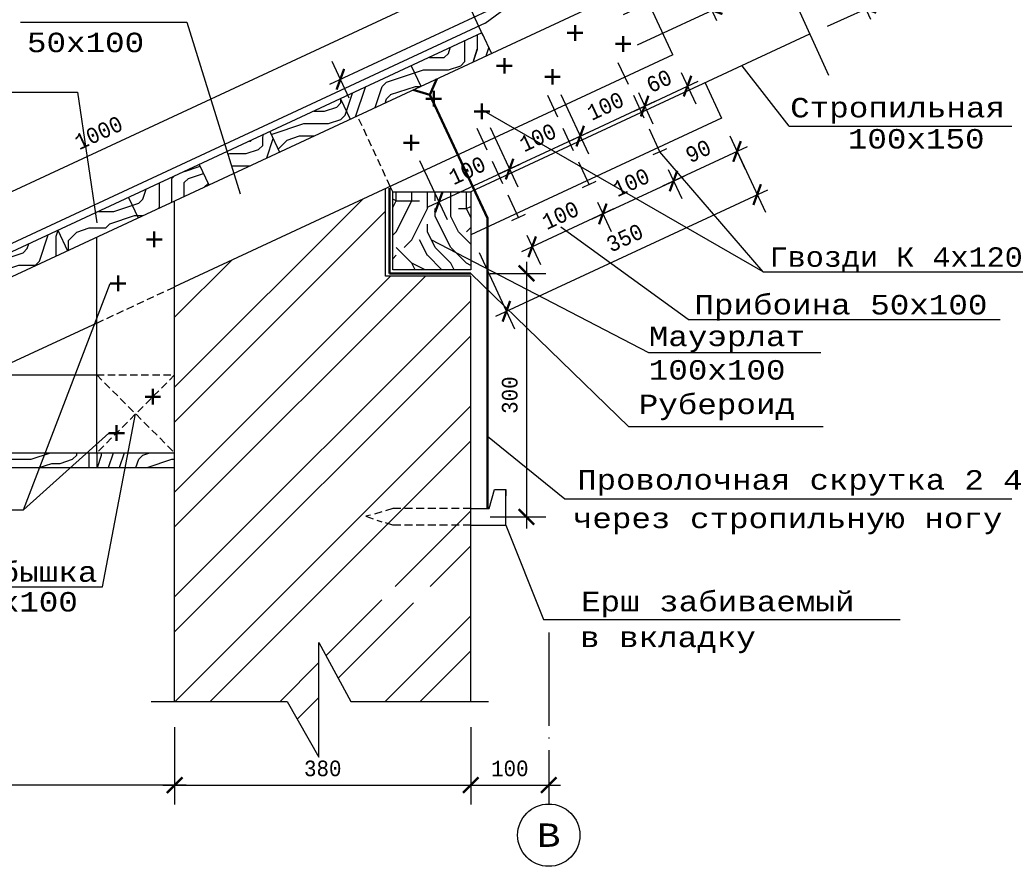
# Model space of a CAD drawing. Header units: millimetres. Extents: x -17 to 2655, y -428 to 194.
# Tile 42 of 47: x 1859 to 1985, y 27 to 136. Entities that reach past the tile are written whole.
import ezdxf
from ezdxf.enums import TextEntityAlignment as Align

# ---------------------------------------------------------------- set-up
doc = ezdxf.new("R2010")
doc.units = ezdxf.units.MM
for name, pattern in [('ACAD_ISO04W100', [30, 24, -3, 0, -3]), ('HIDDEN2', [4.7625, 3.175, -1.5875]), ('ШТРИХОВАЯX2', [1.5, 1, -0.5])]:
    doc.linetypes.add(name, pattern=pattern)
for name, color, linetype in [('Оси', 3, 'ACAD_ISO04W100'), ('РАЗМЕР', 5, 'Continuous'), ('тонкий', 251, 'Continuous')]:
    doc.layers.add(name, color=color, linetype=linetype)
doc.styles.get("Standard").update_dxf_attribs({"font": 'COUR.TTF', "width": 0.8, "height": 2})
doc.styles.add('style1', font='COUR.TTF')
doc.dimstyles.get("Standard").update_dxf_attribs({"dimtxt": 2, "dimasz": 2, "dimexe": 2.5, "dimexo": 2.5, "dimgap": 1, "dimtad": 1, "dimdec": 0, "dimzin": 0, "dimdsep": 46, "dimtxsty": 'Standard', "dimblk": 'ARCHTICK', "dimcen": -3, "dimdle": 1.5, "dimadec": 0, "dimazin": 0, "dimtfac": 0.75, "dimtdec": 0, "dimtofl": 0, "dimtmove": 0, "dimatfit": 3, "dimldrblk": 'ARCHTICK', "dimfxl": 0, "dimtvp": 1.5, "dimtolj": 1, "dimtzin": 0, "dimarcsym": 0})
pattern_1 = [(45, (-374.712, 771.29), (2e-15, 21.2132), [0.75, -14.25]), (45, (-383.198, 764.926), (2e-15, 21.2132), [1.5, -13.5]), (45, (-376.834, 772.351), (2e-15, 21.2132), [0.75, -14.25]), (45, (-384.258, 767.048), (2e-15, 21.2132), [0.75, -14.25]), (45, (-378.425, 773.942), (2e-15, 21.2132), [0.75, -14.25]), (45, (-384.789, 768.639), (2e-15, 21.2132), [0.75, -14.25]), (45, (-379.485, 775.003), (2e-15, 21.2132), [0.75, -14.25]), (45, (-386.38, 770.23), (2e-15, 21.2132), [0.75, -8.25, 0.75, -5.25]), (45, (-387.44, 771.29), (2e-15, 21.2132), [1.5, -7.5, 0.75, -5.25]), (45, (-389.562, 772.351), (2e-15, 21.2132), [0.75, -2.25, 0.75, -6, 0.75, -4.5]), (45, (-391.153, 772.881), (2e-15, 21.2132), [0.75, -3, 1.5, -9.75]), (45, (-384.789, 780.306), (2e-15, 21.2132), [0.75, -14.25]), (45, (-392.213, 773.942), (2e-15, 21.2132), [0.75, -3.75, 0.75, -9.75]), (90, (-383.198, 762.805), (-10.6066, 10.6066), [2.121315, -19.09189]), (90, (-374.182, 771.821), (-10.6066, 10.6066), [4.24264, -16.97056]), (90, (-379.485, 777.124), (-10.6066, 10.6066), [1.06065, -20.15255]), (90, (-389.562, 769.169), (-10.6066, 10.6066), [3.18198, -18.03122]), (90, (-380.546, 778.185), (-10.6066, 10.6066), [5.3033, -15.9099]), (90, (-382.137, 779.776), (-10.6066, 10.6066), [3.18198, -18.03122]), (0, (-385.319, 778.715), (10.6066, 10.6066), [1.06065, -20.15255]), (0, (-380.546, 766.517), (10.6066, 10.6066), [2.121315, -19.09189]), (0, (-384.258, 771.29), (10.6066, 10.6066), [2.121315, -19.09189]), (0, (-378.955, 772.351), (10.6066, 10.6066), [2.121315, -19.09189]), (0, (-383.728, 776.063), (10.6066, 10.6066), [2.121315, -19.09189]), (0, (-384.258, 777.654), (10.6066, 10.6066), [3.18198, -18.03122]), (0, (-380.546, 768.639), (10.6066, 10.6066), [3.18198, -18.03122]), (0, (-379.485, 770.76), (10.6066, 10.6066), [3.18198, -18.03122]), (0, (-384.789, 772.881), (10.6066, 10.6066), [3.18198, -18.03122]), (0, (-384.258, 774.472), (10.6066, 10.6066), [3.18198, -18.03122]), (71.56505, (-384.789, 765.4566), (10.606602, 10.606602), [1.67705, -31.86397]), (71.56505, (-376.3035, 772.881), (10.606602, 10.606602), [6.7082, -26.83282]), (71.56505, (-377.8944, 774.472), (10.606602, 10.606602), [6.7082, -26.83282]), (71.56505, (-378.955, 775.533), (10.606602, 10.606602), [6.70821, -10.05, 3.35415, -13.42866]), (71.56505, (-379.4854, 778.1846), (10.606602, 10.606602), [1.67705, -31.86397]), (71.56505, (-392.744, 772.351), (10.606602, 10.606602), [1.67705, -31.86397]), (71.56505, (-384.2584, 780.836), (10.606602, 10.606602), [3.3541, -30.18692]), (18.43495, (-377.364, 768.6386), (10.606602, 10.606602), [3.3541, -30.18692]), (18.43495, (-383.728, 767.578), (10.606602, 10.606602), [3.3541, -30.18692]), (18.43495, (-382.137, 765.987), (10.606602, 10.606602), [1.67705, -31.86392]), (18.43495, (-384.2584, 769.169), (10.606602, 10.606602), [5.03115, -28.50987]), (18.43495, (-382.137, 771.29), (10.606602, 10.606602), [3.3541, -30.18692]), (18.43495, (-381.607, 772.881), (10.606602, 10.606602), [3.3541, -30.18692]), (18.43495, (-385.8494, 770.76), (10.606602, 10.606602), [1.67705, -31.86392]), (18.43495, (-386.38, 772.351), (10.606602, 10.606602), [1.67705, -31.86392]), (18.43495, (-384.2584, 778.715), (10.606602, 10.606602), [1.67705, -31.86392]), (18.43495, (-381.0764, 774.472), (10.606602, 10.606602), [1.67705, -31.86392]), (18.43495, (-389.0314, 772.881), (10.606602, 10.606602), [5.03115, -28.50987]), (18.43495, (-390.6224, 773.4116), (10.606602, 10.606602), [3.3541, -30.18692]), (18.43495, (-381.607, 776.063), (10.606602, 10.606602), [1.677, -15.093, 1.677, -15.09402]), (18.43495, (-386.91, 775.0026), (10.606602, 10.606602), [3.3541, -30.18692]), (18.43495, (-387.4404, 776.5936), (10.606602, 10.606602), [3.3541, -30.18692]), (18.43495, (-391.683, 774.472), (10.606602, 10.606602), [3.3541, -30.18692]), (18.43495, (-388.501, 777.654), (10.606602, 10.606602), [3.3541, -30.18692])]

# ---------------------------------------------------------------- blocks, each defined once
blk = doc.blocks.new('_ArchTick')
at = {"color": 0, "linetype": 'ByBlock', "const_width": 0.15}
blk.add_lwpolyline([(-0.5, -0.5), (0.5, 0.5)], dxfattribs=at)
blk = doc.blocks.new('*D31')
at = {"layer": 'Defpoints', "color": 0}
for p in [(1915.5, 140.31), (1919.68, 131.32), (1829.03, 89.11)]:
    blk.add_point(p, dxfattribs=at)
at = {"layer": 'РАЗМЕР', "color": 0, "lineweight": -2}
for p, q in [((1918.63, 133.59), (1914.44, 142.57)), ((1823.49, 97.46), (1916.86, 140.94)), ((1827.97, 91.38), (1823.79, 100.36))]:
    blk.add_line(p, q, dxfattribs=at)
at = {"layer": 'РАЗМЕР', "color": 0, "lineweight": -2, "xscale": 2, "yscale": 2, "zscale": 2}
for p, rotation in [((1915.5, 140.31), 24.96870252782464), ((1824.85, 98.1), 204.9687025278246)]:
    blk.add_blockref('_ArchTick', p, dxfattribs=dict(at, rotation=rotation))
at = {"layer": 'РАЗМЕР', "color": 0, "insert": (1869.28, 121.13), "char_height": 2, "attachment_point": 5, "rotation": 24.9687}
blk.add_mtext('\\A1;1000', dxfattribs=at)
blk = doc.blocks.new('*D22')
at = {"layer": 'Defpoints', "color": 0}
for p in [(1936.55, 144.91), (1938.73, 140.21), (1902.48, 123.31)]:
    blk.add_point(p, dxfattribs=at)
at = {"layer": 'РАЗМЕР', "color": 0, "lineweight": -2}
for p, q in [((1937.68, 142.48), (1935.49, 147.17)), ((1898.93, 127.37), (1937.9, 145.54)), ((1901.42, 125.58), (1899.24, 130.27))]:
    blk.add_line(p, q, dxfattribs=at)
at = {"layer": 'РАЗМЕР', "color": 0, "lineweight": -2, "xscale": 2, "yscale": 2, "zscale": 2}
for p, rotation in [((1936.55, 144.91), 24.99608781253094), ((1900.29, 128.01), 204.996087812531)]:
    blk.add_blockref('_ArchTick', p, dxfattribs=dict(at, rotation=rotation))
at = {"layer": 'РАЗМЕР', "color": 0, "insert": (1917.52, 138.38), "char_height": 2, "attachment_point": 5, "rotation": 24.9961}
blk.add_mtext('\\A1;400', dxfattribs=at)
blk = doc.blocks.new('*D32')
at = {"layer": 'Defpoints', "color": 0}
for p in [(1917.03, 103.09), (1917.03, 71.83), (1924.16, 71.83)]:
    blk.add_point(p, dxfattribs=at)
at = {"layer": 'РАЗМЕР', "color": 0, "lineweight": -2}
for p, q in [((1924.16, 104.59), (1924.16, 70.33)), ((1919.53, 103.09), (1926.66, 103.09)), ((1919.53, 71.83), (1926.66, 71.83))]:
    blk.add_line(p, q, dxfattribs=at)
at = {"layer": 'РАЗМЕР', "color": 0, "lineweight": -2, "xscale": 2, "yscale": 2, "zscale": 2}
for p, rotation in [((1924.16, 103.09), 90), ((1924.16, 71.83), 270)]:
    blk.add_blockref('_ArchTick', p, dxfattribs=dict(at, rotation=rotation))
at = {"layer": 'РАЗМЕР', "color": 0, "insert": (1922.03, 87.46), "char_height": 2, "attachment_point": 5, "rotation": 90}
blk.add_mtext('\\A1;300', dxfattribs=at)
blk = doc.blocks.new('*D23')
at = {"layer": 'Defpoints', "color": 0}
for p in [(1829.3, 52.81), (1879.03, 47.34), (1829.3, 37.39)]:
    blk.add_point(p, dxfattribs=at)
at = {"layer": 'РАЗМЕР', "color": 0, "lineweight": -2}
for p, q in [((1829.3, 50.31), (1829.3, 34.89)), ((1879.03, 44.84), (1879.03, 34.89)), ((1880.53, 37.39), (1827.8, 37.39))]:
    blk.add_line(p, q, dxfattribs=at)
at = {"layer": 'РАЗМЕР', "color": 0, "lineweight": -2, "xscale": 2, "yscale": 2, "zscale": 2, "rotation": 180}
blk.add_blockref('_ArchTick', (1829.3, 37.39), dxfattribs=at)
at = {"layer": 'РАЗМЕР', "color": 0, "lineweight": -2, "xscale": 2, "yscale": 2, "zscale": 2}
blk.add_blockref('_ArchTick', (1879.03, 37.39), dxfattribs=at)
at = {"layer": 'РАЗМЕР', "color": 0, "insert": (1854.16, 39.52), "char_height": 2, "attachment_point": 5}
blk.add_mtext('\\A1;500', dxfattribs=at)
blk = doc.blocks.new('*D33')
at = {"layer": 'Defpoints', "color": 0}
for p in [(1961.53, 150.72), (1954.31, 147.44), (1960.5, 133.78)]:
    blk.add_point(p, dxfattribs=at)
at = {"layer": 'РАЗМЕР', "color": 0, "lineweight": -2}
for p, q in [((1956.58, 148.48), (1963.81, 151.75)), ((1968.34, 135.69), (1960.91, 152.08)), ((1962.78, 134.81), (1970, 138.08))]:
    blk.add_line(p, q, dxfattribs=at)
at = {"layer": 'РАЗМЕР', "color": 0, "lineweight": -2, "xscale": 2, "yscale": 2, "zscale": 2}
for p, rotation in [((1961.53, 150.72), 114.3766196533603), ((1967.72, 137.05), 294.3766196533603)]:
    blk.add_blockref('_ArchTick', p, dxfattribs=dict(at, rotation=rotation))
at = {"layer": 'РАЗМЕР', "color": 0, "insert": (1966.56, 144.76), "char_height": 2, "attachment_point": 5, "rotation": 294.3766}
blk.add_mtext('\\A1;150', dxfattribs=at)
blk = doc.blocks.new('*D29')
at = {"layer": 'Defpoints', "color": 0}
for p in [(1879.03, 47.34), (1917.03, 47.34), (1917.03, 37.39)]:
    blk.add_point(p, dxfattribs=at)
at = {"layer": 'РАЗМЕР', "color": 0, "lineweight": -2}
for p, q in [((1879.03, 44.84), (1879.03, 34.89)), ((1917.03, 44.84), (1917.03, 34.89)), ((1877.53, 37.39), (1918.53, 37.39))]:
    blk.add_line(p, q, dxfattribs=at)
at = {"layer": 'РАЗМЕР', "color": 0, "lineweight": -2, "xscale": 2, "yscale": 2, "zscale": 2, "rotation": 180}
blk.add_blockref('_ArchTick', (1879.03, 37.39), dxfattribs=at)
at = {"layer": 'РАЗМЕР', "color": 0, "lineweight": -2, "xscale": 2, "yscale": 2, "zscale": 2}
blk.add_blockref('_ArchTick', (1917.03, 37.39), dxfattribs=at)
at = {"layer": 'РАЗМЕР', "color": 0, "insert": (1898.03, 39.52), "char_height": 2, "attachment_point": 5}
blk.add_mtext('\\A1;380', dxfattribs=at)
blk = doc.blocks.new('*D58')
at = {"layer": 'Defpoints', "color": 0}
for p in [(1918.45, 124.09), (1909.38, 119.87), (1922, 116.48)]:
    blk.add_point(p, dxfattribs=at)
at = {"layer": 'РАЗМЕР', "color": 0, "lineweight": -2}
for p, q in [((1919.5, 121.83), (1923.05, 114.22)), ((1910.44, 117.6), (1913.99, 109.99)), ((1911.57, 111.62), (1923.35, 117.12))]:
    blk.add_line(p, q, dxfattribs=at)
at = {"layer": 'РАЗМЕР', "color": 0, "lineweight": -2, "xscale": 2, "yscale": 2, "zscale": 2}
for p, rotation in [((1922, 116.48), 24.99999999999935), ((1912.93, 112.26), 204.9999999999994)]:
    blk.add_blockref('_ArchTick', p, dxfattribs=dict(at, rotation=rotation))
at = {"layer": 'РАЗМЕР', "color": 0, "insert": (1916.57, 116.29), "char_height": 2, "attachment_point": 5, "rotation": 25}
blk.add_mtext('\\A1;100', dxfattribs=at)
blk = doc.blocks.new('*D59')
at = {"layer": 'Defpoints', "color": 0}
for p in [(1927.51, 128.32), (1918.45, 124.09), (1931.06, 120.71)]:
    blk.add_point(p, dxfattribs=at)
at = {"layer": 'РАЗМЕР', "color": 0, "lineweight": -2}
for p, q in [((1928.57, 126.05), (1932.11, 118.44)), ((1919.5, 121.83), (1923.05, 114.22)), ((1920.64, 115.85), (1932.42, 121.34))]:
    blk.add_line(p, q, dxfattribs=at)
at = {"layer": 'РАЗМЕР', "color": 0, "lineweight": -2, "xscale": 2, "yscale": 2, "zscale": 2}
for p, rotation in [((1931.06, 120.71), 24.99999999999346), ((1922, 116.48), 204.9999999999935)]:
    blk.add_blockref('_ArchTick', p, dxfattribs=dict(at, rotation=rotation))
at = {"layer": 'РАЗМЕР', "color": 0, "insert": (1925.63, 120.52), "char_height": 2, "attachment_point": 5, "rotation": 25}
blk.add_mtext('\\A1;100', dxfattribs=at)
blk = doc.blocks.new('*D60')
at = {"layer": 'Defpoints', "color": 0}
for p in [(1927.51, 128.32), (1937.46, 128.57), (1939.33, 124.56)]:
    blk.add_point(p, dxfattribs=at)
at = {"layer": 'РАЗМЕР', "color": 0, "lineweight": -2}
for p, q in [((1928.57, 126.05), (1932.11, 118.44)), ((1929.7, 120.07), (1940.69, 125.2)), ((1938.52, 126.3), (1940.38, 122.3))]:
    blk.add_line(p, q, dxfattribs=at)
at = {"layer": 'РАЗМЕР', "color": 0, "lineweight": -2, "xscale": 2, "yscale": 2, "zscale": 2}
for p, rotation in [((1939.33, 124.56), 24.99999999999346), ((1931.06, 120.71), 204.9999999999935)]:
    blk.add_blockref('_ArchTick', p, dxfattribs=dict(at, rotation=rotation))
at = {"layer": 'РАЗМЕР', "color": 0, "insert": (1934.3, 124.56), "char_height": 2, "attachment_point": 5, "rotation": 25}
blk.add_mtext('\\A1;100', dxfattribs=at)
blk = doc.blocks.new('*D69')
at = {"layer": 'Defpoints', "color": 0}
for p in [(1946.15, 140.79), (1934.33, 135.29), (1936.16, 131.36)]:
    blk.add_point(p, dxfattribs=at)
at = {"layer": 'РАЗМЕР', "color": 0, "lineweight": -2}
for p, q in [((1936.6, 136.34), (1948.42, 141.85)), ((1948.61, 135.51), (1945.52, 142.15)), ((1938.43, 132.42), (1950.25, 137.92))]:
    blk.add_line(p, q, dxfattribs=at)
at = {"layer": 'РАЗМЕР', "color": 0, "lineweight": -2, "xscale": 2, "yscale": 2, "zscale": 2}
for p, rotation in [((1946.15, 140.79), 114.9687025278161), ((1947.98, 136.87), 294.9687025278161)]:
    blk.add_blockref('_ArchTick', p, dxfattribs=dict(at, rotation=rotation))
at = {"layer": 'РАЗМЕР', "color": 0, "insert": (1950.58, 140.71), "char_height": 2, "attachment_point": 5, "rotation": 294.9687}
blk.add_mtext('\\A1;40', dxfattribs=at)
blk = doc.blocks.new('*D70')
at = {"layer": 'Defpoints', "color": 0}
for p in [(1941.27, 118.71), (1932.21, 114.49), (1943.03, 114.95)]:
    blk.add_point(p, dxfattribs=at)
at = {"layer": 'РАЗМЕР', "color": 0, "lineweight": -2}
for p, q in [((1942.33, 116.44), (1944.08, 112.68)), ((1932.6, 110.09), (1944.39, 115.58)), ((1933.26, 112.22), (1935.02, 108.46))]:
    blk.add_line(p, q, dxfattribs=at)
at = {"layer": 'РАЗМЕР', "color": 0, "lineweight": -2, "xscale": 2, "yscale": 2, "zscale": 2}
for p, rotation in [((1943.03, 114.95), 24.96870252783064), ((1933.96, 110.72), 204.9687025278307)]:
    blk.add_blockref('_ArchTick', p, dxfattribs=dict(at, rotation=rotation))
at = {"layer": 'РАЗМЕР', "color": 0, "insert": (1937.6, 114.76), "char_height": 2, "attachment_point": 5, "rotation": 24.9687}
blk.add_mtext('\\A1;100', dxfattribs=at)
blk = doc.blocks.new('*D71')
at = {"layer": 'Defpoints', "color": 0}
for p in [(1949.2, 123), (1951.18, 118.74), (1941.27, 118.71)]:
    blk.add_point(p, dxfattribs=at)
at = {"layer": 'РАЗМЕР', "color": 0, "lineweight": -2}
for p, q in [((1950.25, 120.74), (1952.24, 116.48)), ((1941.67, 114.31), (1952.54, 119.38)), ((1942.33, 116.44), (1944.08, 112.68))]:
    blk.add_line(p, q, dxfattribs=at)
at = {"layer": 'РАЗМЕР', "color": 0, "lineweight": -2, "xscale": 2, "yscale": 2, "zscale": 2}
for p, rotation in [((1951.18, 118.74), 24.96870252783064), ((1943.03, 114.95), 204.9687025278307)]:
    blk.add_blockref('_ArchTick', p, dxfattribs=dict(at, rotation=rotation))
at = {"layer": 'РАЗМЕР', "color": 0, "insert": (1946.21, 118.77), "char_height": 2, "attachment_point": 5, "rotation": 24.9687}
blk.add_mtext('\\A1;90', dxfattribs=at)
blk = doc.blocks.new('*D72')
at = {"layer": 'Defpoints', "color": 0}
for p in [(1949.2, 123), (1953.76, 113.2), (1917.03, 108.02)]:
    blk.add_point(p, dxfattribs=at)
at = {"layer": 'РАЗМЕР', "color": 0, "lineweight": -2}
for p, q in [((1950.25, 120.74), (1954.82, 110.93)), ((1920.23, 97.59), (1955.12, 113.83)), ((1918.09, 105.76), (1922.65, 95.96))]:
    blk.add_line(p, q, dxfattribs=at)
at = {"layer": 'РАЗМЕР', "color": 0, "lineweight": -2, "xscale": 2, "yscale": 2, "zscale": 2}
for p, rotation in [((1953.76, 113.2), 24.96870252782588), ((1921.59, 98.22), 204.9687025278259)]:
    blk.add_blockref('_ArchTick', p, dxfattribs=dict(at, rotation=rotation))
at = {"layer": 'РАЗМЕР', "color": 0, "insert": (1936.78, 107.64), "char_height": 2, "attachment_point": 5, "rotation": 24.9687}
blk.add_mtext('\\A1;350', dxfattribs=at)
blk = doc.blocks.new('*D169')
at = {"layer": 'Defpoints', "color": 0}
for p in [(1917.03, 47.34), (1927.03, 38.23), (1927.03, 37.39)]:
    blk.add_point(p, dxfattribs=at)
at = {"layer": 'РАЗМЕР', "color": 0, "lineweight": -2}
for p, q in [((1917.03, 44.84), (1917.03, 34.89)), ((1915.53, 37.39), (1928.53, 37.39)), ((1927.03, 35.73), (1927.03, 34.89))]:
    blk.add_line(p, q, dxfattribs=at)
at = {"layer": 'РАЗМЕР', "color": 0, "lineweight": -2, "xscale": 2, "yscale": 2, "zscale": 2, "rotation": 180}
blk.add_blockref('_ArchTick', (1917.03, 37.39), dxfattribs=at)
at = {"layer": 'РАЗМЕР', "color": 0, "lineweight": -2, "xscale": 2, "yscale": 2, "zscale": 2}
blk.add_blockref('_ArchTick', (1927.03, 37.39), dxfattribs=at)
at = {"layer": 'РАЗМЕР', "color": 0, "insert": (1922.03, 39.52), "char_height": 2, "attachment_point": 5}
blk.add_mtext('\\A1;100', dxfattribs=at)
blk = doc.blocks.new('*D170')
at = {"layer": 'Defpoints', "color": 0}
for p in [(1932.21, 114.49), (1923.14, 110.27), (1924.9, 106.5)]:
    blk.add_point(p, dxfattribs=at)
at = {"layer": 'РАЗМЕР', "color": 0, "lineweight": -2}
for p, q in [((1935.32, 111.36), (1923.54, 105.87)), ((1933.26, 112.22), (1935.02, 108.46)), ((1924.2, 108), (1925.95, 104.24))]:
    blk.add_line(p, q, dxfattribs=at)
at = {"layer": 'РАЗМЕР', "color": 0, "lineweight": -2, "xscale": 2, "yscale": 2, "zscale": 2}
for p, rotation in [((1933.96, 110.72), 24.96870252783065), ((1924.9, 106.5), 204.9687025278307)]:
    blk.add_blockref('_ArchTick', p, dxfattribs=dict(at, rotation=rotation))
at = {"layer": 'РАЗМЕР', "color": 0, "insert": (1928.53, 110.54), "char_height": 2, "attachment_point": 5, "rotation": 24.9687}
blk.add_mtext('\\A1;100', dxfattribs=at)
blk = doc.blocks.new('*D171')
at = {"layer": 'Defpoints', "color": 0}
for p in [(1942.96, 131.13), (1937.46, 128.57), (1944.83, 127.13)]:
    blk.add_point(p, dxfattribs=at)
at = {"layer": 'РАЗМЕР', "color": 0, "lineweight": -2}
for p, q in [((1944.02, 128.87), (1945.89, 124.86)), ((1937.97, 123.93), (1946.19, 127.76)), ((1938.52, 126.3), (1940.38, 122.3))]:
    blk.add_line(p, q, dxfattribs=at)
at = {"layer": 'РАЗМЕР', "color": 0, "lineweight": -2, "xscale": 2, "yscale": 2, "zscale": 2}
for p, rotation in [((1944.83, 127.13), 24.99999999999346), ((1939.33, 124.56), 204.9999999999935)]:
    blk.add_blockref('_ArchTick', p, dxfattribs=dict(at, rotation=rotation))
at = {"layer": 'РАЗМЕР', "color": 0, "insert": (1941.18, 127.77), "char_height": 2, "attachment_point": 5, "rotation": 25}
blk.add_mtext('\\A1;60', dxfattribs=at)

msp = doc.modelspace()

# ---------------------------------------------------------------- hatches: boundary and pattern name
at = {"layer": 'тонкий'}
h = msp.add_hatch(dxfattribs=at)
h.set_pattern_fill('ENDGRAIN', color=256, scale=15, angle=45, style=0, pattern_type=2)
h.set_pattern_definition([(45, (1618.75, -1249.125), (2e-15, 21.2132), [0.75, -14.25]), (45, (1610.264, -1255.489), (2e-15, 21.2132), [1.5, -13.5]), (45, (1616.628, -1248.064), (2e-15, 21.2132), [0.75, -14.25]), (45, (1609.204, -1253.368), (2e-15, 21.2132), [0.75, -14.25]), (45, (1615.037, -1246.473), (2e-15, 21.2132), [0.75, -14.25]), (45, (1608.673, -1251.777), (2e-15, 21.2132), [0.75, -14.25]), (45, (1613.977, -1245.413), (2e-15, 21.2132), [0.75, -14.25]), (45, (1607.082, -1250.186), (2e-15, 21.2132), [0.75, -8.25, 0.75, -5.25]), (45, (1606.022, -1249.125), (2e-15, 21.2132), [1.5, -7.5, 0.75, -5.25]), (45, (1603.9, -1248.064), (2e-15, 21.2132), [0.75, -2.25, 0.75, -6, 0.75, -4.5]), (45, (1602.31, -1247.534), (2e-15, 21.2132), [0.75, -3, 1.5, -9.75]), (45, (1608.673, -1240.11), (2e-15, 21.2132), [0.75, -14.25]), (45, (1601.249, -1246.473), (2e-15, 21.2132), [0.75, -3.75, 0.75, -9.75]), (90, (1610.264, -1257.61), (-10.6066, 10.6066), [2.12132, -19.09189]), (90, (1619.28, -1248.595), (-10.6066, 10.6066), [4.24264, -16.97056]), (90, (1613.977, -1243.291), (-10.6066, 10.6066), [1.06065, -20.15255]), (90, (1603.9, -1251.246), (-10.6066, 10.6066), [3.18198, -18.03122]), (90, (1612.916, -1242.231), (-10.6066, 10.6066), [5.3033, -15.9099]), (90, (1611.325, -1240.64), (-10.6066, 10.6066), [3.18198, -18.03122]), (0, (1608.143, -1241.7), (10.6066, 10.6066), [1.06065, -20.15255]), (0, (1612.916, -1253.898), (10.6066, 10.6066), [2.12132, -19.09189]), (0, (1609.204, -1249.125), (10.6066, 10.6066), [2.12132, -19.09189]), (0, (1614.507, -1248.064), (10.6066, 10.6066), [2.12132, -19.09189]), (0, (1609.734, -1244.352), (10.6066, 10.6066), [2.12132, -19.09189]), (0, (1609.204, -1242.761), (10.6066, 10.6066), [3.18198, -18.03122]), (0, (1612.916, -1251.777), (10.6066, 10.6066), [3.18198, -18.03122]), (0, (1613.977, -1249.655), (10.6066, 10.6066), [3.18198, -18.03122]), (0, (1608.673, -1247.534), (10.6066, 10.6066), [3.18198, -18.03122]), (0, (1609.204, -1245.943), (10.6066, 10.6066), [3.18198, -18.03122]), (71.56505, (1608.6734, -1254.9587), (10.606602, 10.606602), [1.67705, -31.86397]), (71.56505, (1617.1587, -1247.534), (10.606602, 10.606602), [6.7082, -26.83282]), (71.56505, (1615.5677, -1245.943), (10.606602, 10.606602), [6.7082, -26.83282]), (71.56505, (1614.507, -1244.8824), (10.606602, 10.606602), [6.70821, -10.05, 3.35415, -13.42866]), (71.56505, (1613.977, -1242.231), (10.606602, 10.606602), [1.67705, -31.86397]), (71.56505, (1600.7184, -1248.0644), (10.606602, 10.606602), [1.67705, -31.86397]), (71.56505, (1609.204, -1239.579), (10.606602, 10.606602), [3.3541, -30.18692]), (18.43495, (1616.098, -1251.777), (10.606602, 10.606602), [3.3541, -30.18692]), (18.43495, (1609.734, -1252.8373), (10.606602, 10.606602), [3.3541, -30.18692]), (18.43495, (1611.325, -1254.428), (10.606602, 10.606602), [1.67705, -31.86392]), (18.43495, (1609.204, -1251.2464), (10.606602, 10.606602), [5.03115, -28.50987]), (18.43495, (1611.325, -1249.125), (10.606602, 10.606602), [3.3541, -30.18692]), (18.43495, (1611.8554, -1247.534), (10.606602, 10.606602), [3.3541, -30.18692]), (18.43495, (1607.613, -1249.6554), (10.606602, 10.606602), [1.67705, -31.86392]), (18.43495, (1607.0824, -1248.0644), (10.606602, 10.606602), [1.67705, -31.86392]), (18.43495, (1609.204, -1241.7004), (10.606602, 10.606602), [1.67705, -31.86392]), (18.43495, (1612.386, -1245.943), (10.606602, 10.606602), [1.67705, -31.86392]), (18.43495, (1604.431, -1247.534), (10.606602, 10.606602), [5.03115, -28.50987]), (18.43495, (1602.84, -1247.004), (10.606602, 10.606602), [3.3541, -30.18692]), (18.43495, (1611.8554, -1244.352), (10.606602, 10.606602), [1.677, -15.093, 1.677, -15.09402]), (18.43495, (1606.552, -1245.413), (10.606602, 10.606602), [3.3541, -30.18692]), (18.43495, (1606.022, -1243.822), (10.606602, 10.606602), [3.3541, -30.18692]), (18.43495, (1601.779, -1245.943), (10.606602, 10.606602), [3.3541, -30.18692]), (18.43495, (1604.961, -1242.761), (10.606602, 10.606602), [3.3541, -30.18692])])
h.paths.add_polyline_path([(1901.553, 122.8799), (1900.3297, 125.5071), (1891.2643, 121.2859), (1892.4876, 118.6587)])
h.paths.add_polyline_path([(1910.6184, 127.1011), (1909.3951, 129.7283), (1900.3297, 125.5071), (1901.553, 122.8799)])
h.paths.add_polyline_path([(1919.6838, 131.3224), (1918.4604, 133.9496), (1909.3951, 129.7283), (1910.6184, 127.1011)])
h = msp.add_hatch(dxfattribs=at)
h.set_pattern_fill('ENDGRAIN', color=256, scale=15, angle=45, style=0, pattern_type=2)
h.set_pattern_definition(pattern_1)
h.paths.add_polyline_path([(1829.0299, 92.3069), (1829.0299, 89.11), (1838.0953, 93.3313), (1836.872, 95.9585)])
h.paths.add_polyline_path([(1847.1607, 97.5525), (1845.9374, 100.1797), (1836.872, 95.9585), (1838.0953, 93.3313)])
h.paths.add_polyline_path([(1845.9374, 100.1797), (1847.1607, 97.5525), (1856.2261, 101.7737), (1855.0028, 104.4009)])
h.paths.add_polyline_path([(1855.0028, 104.4009), (1856.2261, 101.7737), (1865.2915, 105.995), (1864.0681, 108.6222)])
h.paths.add_polyline_path([(1874.3569, 110.2162), (1873.1335, 112.8434), (1864.0681, 108.6222), (1865.2915, 105.995)])
h.paths.add_polyline_path([(1883.4223, 114.4374), (1882.1989, 117.0646), (1873.1335, 112.8434), (1874.3569, 110.2162)])
h.paths.add_polyline_path([(1885.7458, 118.7162), (1886.6104, 115.9219), (1892.4876, 118.6587), (1891.2643, 121.2859)])
h = msp.add_hatch(dxfattribs=at)
h.set_pattern_fill('ANSI32', color=256, style=0)
h.set_pattern_definition([(45, (-383.198, 762.805), (-6.735192, 6.735192), []), (45, (-378.708, 762.805), (-6.735192, 6.735192), [])])
h.paths.add_polyline_path([(1917.0299, 102.7233), (1906.1026, 102.7233), (1906.1026, 113.9674), (1879.0299, 101.3612), (1879.0299, 48.136), (1893.4611, 48.136), (1897.5493, 40.9667), (1897.5493, 55.6926), (1901.6374, 48.136), (1917.0299, 48.136), (1917.0299, 60.7815), (1907.0299, 60.7815), (1905.6278, 61.1864), (1903.5652, 61.9004), (1905.6278, 62.4531), (1907.0299, 62.9055), (1917.0299, 62.9055)])
h = msp.add_hatch(dxfattribs=at)
h.set_pattern_fill('LOGEND', color=256, scale=20, style=0, pattern_type=2)
h.set_pattern_definition([(0, (1618.444, -1257.61), (20, 20), [6, -14]), (0, (1618.444, -1256.61), (20, 20), [6, -14]), (0, (1619.444, -1254.61), (20, 20), [4, -16]), (0, (1620.444, -1252.61), (20, 20), [3, -17]), (0, (1620.444, -1250.61), (20, 20), [2, -18]), (0, (1615.444, -1248.61), (20, 20), [1, -5, 1, -13]), (0, (1618.444, -1247.61), (20, 20), [1, -8, 3, -8]), (0, (1622.444, -1246.61), (20, 20), [1, -1, 1, -17]), (0, (1621.444, -1245.61), (20, 20), [1, -19]), (0, (1620.444, -1243.61), (20, 20), [3, -17]), (0, (1620.444, -1241.61), (20, 20), [4, -16]), (0, (1619.444, -1239.61), (20, 20), [5, -6, 1, -8]), (90, (1611.444, -1251.61), (-20, 20), [1, -2, 5, -12]), (90, (1612.444, -1249.61), (-20, 20), [1, -1, 3, -15]), (90, (1613.444, -1241.61), (-20, 20), [2, -18]), (90, (1614.444, -1249.61), (-20, 20), [4, -6, 1, -9]), (90, (1615.444, -1238.61), (-20, 20), [1, -19]), (90, (1616.444, -1248.61), (-20, 20), [3, -17]), (90, (1618.444, -1247.61), (-20, 20), [2, -18]), (90, (1620.444, -1247.61), (-20, 20), [1, -3, 3, -13]), (90, (1621.444, -1246.61), (-20, 20), [1, -19]), (90, (1622.444, -1250.61), (-20, 20), [2.8, -17.2]), (90, (1623.444, -1254.61), (-20, 20), [2, -18]), (90, (1625.444, -1246.61), (-20, 20), [1, -19]), (90, (1627.444, -1247.61), (-20, 20), [3, -17]), (90, (1629.444, -1247.61), (-20, 20), [3, -17]), (45, (1626.444, -1255.61), (2e-15, 20), [1.4142, -1.4142, 1.4142, -24.04167]), (45, (1622.444, -1250.61), (2e-15, 20), [2.8284, -25.45587]), (45, (1614.444, -1240.61), (2e-15, 20), [2.8284, -25.45587]), (45, (1618.444, -1245.61), (2e-15, 20), [2.8284, -25.45587]), (45, (1619.444, -1249.61), (2e-15, 20), [2.8284, -25.45587]), (45, (1625.444, -1253.61), (2e-15, 20), [2.8284, -25.45587]), (45, (1623.444, -1252.61), (2e-15, 20), [4.24264, -24.04163]), (45, (1617.444, -1243.61), (2e-15, 20), [1.4142, -26.87007]), (45, (1616.444, -1241.61), (2e-15, 20), [1.4142, -26.87007]), (45, (1624.444, -1241.61), (2e-15, 20), [1.4142, -26.87007]), (45, (1616.444, -1251.61), (2e-15, 20), [1.4142, -26.87007]), (45, (1627.444, -1244.61), (2e-15, 20), [1.4142, -26.87007]), (45, (1620.444, -1246.61), (2e-15, 20), [1.4142, -26.87007]), (45, (1622.444, -1244.61), (2e-15, 20), [1.4142, -26.87007]), (135, (1621.444, -1248.61), (-20, 2e-15), [1.4142, -1.4142, 4.24264, -21.21323]), (135, (1624.444, -1248.61), (-20, 2e-15), [1.4142, -26.87007]), (135, (1624.444, -1255.61), (-20, 2e-15), [1.4142, -26.87007]), (135, (1620.444, -1250.61), (-20, 2e-15), [1.4142, -26.87007]), (135, (1623.444, -1246.61), (-20, 2e-15), [1.4142, -26.87007]), (135, (1618.444, -1251.61), (-20, 2e-15), [1.4142, -26.87007]), (135, (1626.444, -1251.61), (-20, 2e-15), [1.4142, -26.87007]), (135, (1612.444, -1257.61), (-20, 2e-15), [1.4142, -26.87007]), (135, (1613.444, -1256.61), (-20, 2e-15), [2.8284, -25.45587]), (135, (1614.444, -1255.61), (-20, 2e-15), [2.8284, -25.45587]), (135, (1616.444, -1255.61), (-20, 2e-15), [2.8284, -25.45587]), (135, (1617.444, -1253.61), (-20, 2e-15), [2.8284, -25.45587]), (135, (1625.444, -1245.61), (-20, 2e-15), [2.8284, -25.45587]), (135, (1629.444, -1255.61), (-20, 2e-15), [2.8284, -25.45587]), (135, (1630.444, -1239.61), (-20, 2e-15), [2.8284, -25.45587]), (135, (1630.444, -1241.61), (-20, 2e-15), [2.8284, -25.45587]), (135, (1628.444, -1242.61), (-20, 2e-15), [2.8284, -25.45587]), (135, (1614.444, -1242.61), (-20, 2e-15), [4.24264, -24.04163]), (135, (1627.444, -1244.61), (-20, 2e-15), [4.24264, -24.04163]), (26.56505, (1616.444, -1238.611), (20, 8e-09), [2.236, -42.48536]), (26.56505, (1616.444, -1248.611), (20, 8e-09), [2.236, -42.48536]), (26.56505, (1618.444, -1242.611), (20, 8e-09), [2.236, -42.48536]), (26.56505, (1624.444, -1256.611), (20, 8e-09), [2.236, -42.48536]), (26.56505, (1623.444, -1254.611), (20, 8e-09), [2.236, -42.48536]), (26.56505, (1617.444, -1250.611), (20, 8e-09), [2.236, -42.48536]), (26.56505, (1617.444, -1240.611), (20, 8e-09), [2.236, -42.48536]), (26.56505, (1623.444, -1246.611), (20, 8e-09), [4.472, -40.24936]), (63.43495, (1623.444, -1243.611), (1e-09, 20), [2.236, -42.48536]), (63.43495, (1626.444, -1249.611), (1e-09, 20), [2.236, -42.48536]), (63.43495, (1616.444, -1245.611), (1e-09, 20), [2.236, -42.48536]), (63.43495, (1612.444, -1244.611), (1e-09, 20), [2.236, -42.48536]), (63.43495, (1624.444, -1248.611), (1e-09, 20), [2.236, -42.48536]), (63.43495, (1622.444, -1248.611), (1e-09, 20), [2.236, -42.48536]), (63.43495, (1614.444, -1245.611), (1e-09, 20), [4.472, -40.24936]), (63.43495, (1629.444, -1252.611), (1e-09, 20), [4.472, -40.24936]), (63.43495, (1627.444, -1251.611), (1e-09, 20), [4.472, -40.24936]), (116.56505, (1611.444, -1254.611), (-8e-09, 20), [2.236, -42.48536]), (116.56505, (1611.444, -1243.611), (-8e-09, 20), [2.236, -42.48536]), (116.56505, (1615.444, -1257.611), (-8e-09, 20), [2.236, -42.48536]), (116.56505, (1613.444, -1239.611), (-8e-09, 20), [2.236, -42.48536]), (116.56505, (1615.444, -1251.611), (-8e-09, 20), [2.236, -42.48536]), (116.56505, (1619.444, -1249.611), (-8e-09, 20), [2.236, -42.48536]), (116.56505, (1621.444, -1245.611), (-8e-09, 20), [2.236, -42.48536]), (116.56505, (1612.444, -1253.611), (6e-06, 20.000003), [2.236, -42.48536]), (116.56505, (1617.444, -1250.611), (-8e-09, 20), [2.236, -42.48536]), (116.56505, (1623.444, -1252.611), (-8e-09, 20), [2.236, -42.48536]), (116.56505, (1625.444, -1250.611), (-8e-09, 20), [2.236, -42.48536]), (116.56505, (1629.444, -1244.611), (-8e-09, 20), [2.236, -42.48536]), (116.56505, (1614.444, -1238.611), (-8e-09, 20), [2.236, -42.48536]), (116.56505, (1611.444, -1239.611), (-8e-09, 20), [4.472, -40.24936]), (116.56505, (1614.444, -1253.611), (-8e-09, 20), [4.472, -40.24936]), (153.43495, (1611.444, -1256.611), (-20, 1e-09), [2.236, -42.48536]), (153.43495, (1628.444, -1257.611), (-20, 1e-09), [2.236, -42.48536]), (153.43495, (1627.444, -1247.611), (-20, 1e-09), [2.236, -42.48536]), (153.43495, (1619.444, -1254.611), (-20, 1e-09), [2.236, -42.48536]), (153.43495, (1618.444, -1256.611), (-20, 1e-09), [2.236, -42.48536]), (153.43495, (1620.444, -1252.611), (-20, 1e-09), [2.236, -42.48536]), (153.43495, (1626.444, -1240.611), (-20, 1e-09), [2.236, -42.48536]), (153.43495, (1628.444, -1239.611), (-20, 1e-09), [4.472, -40.24936])])
h.paths.add_polyline_path([(1917.0299, 113.5402), (1907.0299, 113.5402), (1907.0299, 103.5402), (1917.0299, 103.5402)])
h = msp.add_hatch(dxfattribs=at)
h.set_pattern_fill('ENDGRAIN', color=256, scale=15, angle=45, style=0, pattern_type=2)
h.set_pattern_definition(pattern_1)
h.paths.add_polyline_path([(1829.0299, 80.0447), (1829.0299, 78.1447), (1839.0299, 78.1447), (1839.0299, 80.0447)])
h.paths.add_polyline_path([(1839.0299, 80.0447), (1839.0299, 78.1447), (1849.0299, 78.1447), (1849.0299, 80.0447)])
h.paths.add_polyline_path([(1849.0299, 80.0447), (1849.0299, 78.1447), (1859.0299, 78.1447), (1859.0299, 80.0447)])
h.paths.add_polyline_path([(1869.0299, 78.1447), (1869.0299, 80.0447), (1859.0299, 80.0447), (1859.0299, 78.1447)])
h.paths.add_polyline_path([(1879.0299, 78.1447), (1879.0299, 80.0447), (1869.0299, 80.0447), (1869.0299, 78.1447)])
h.paths.add_polyline_path([(1829.0299, 92.3069), (1826.0299, 90.91), (1826.0299, 78.1447), (1829.0299, 78.1447)])

# ---------------------------------------------------------------- linework, layer by layer
at = {"lineweight": 30}
for p, q in [((1954.3077, 147.4447), (1829.0299, 89.11)), ((1942.9628, 131.1311), (1938.7415, 140.1965)), ((1918.8841, 135.2125), (1923.6794, 138.7748)), ((1918.8841, 135.2125), (1822.9527, 90.5427)), ((1918.4604, 133.9496), (1826.0299, 90.91)), ((1960.499, 133.7813), (1917.0299, 113.5402)), ((1942.9628, 131.1311), (1879.0299, 101.3612)), ((1947.0875, 127.5363), (1949.1981, 123.0036)), ((1949.1981, 123.0036), (1917.0299, 108.0247)), ((1906.1026, 102.7233), (1906.1026, 113.9674)), ((1907.0299, 113.5402), (1917.0299, 113.5402)), ((1907.0299, 103.5402), (1907.0299, 113.5402)), ((1917.0299, 113.5402), (1917.0299, 103.5402)), ((1879.0299, 48.136), (1879.0299, 112.3922)), ((1869.0299, 80.0447), (1869.0299, 107.7358)), ((1917.0299, 102.7233), (1906.1026, 102.7233)), ((1917.0299, 103.5402), (1907.0299, 103.5402)), ((1917.0299, 48.136), (1917.0299, 102.7233)), ((1869.0299, 96.7048), (1833.2512, 80.0447)), ((1869.0299, 80.0447), (1869.0299, 78.1447)), ((1919.4027, 72.9055), (1920.0539, 75.3357)), ((1920.0539, 75.3357), (1921.4956, 75.3357)), ((1921.4956, 75.3357), (1921.5141, 75.3357)), ((1921.5325, 75.3357), (1921.5141, 75.3357)), ((1921.5325, 74.541), (1921.5325, 75.3357)), ((1921.5325, 75.3357), (1921.5325, 74.541)), ((1921.5325, 70.7815), (1921.5325, 74.541)), ((1917.0299, 72.9055), (1919.4027, 72.9055)), ((1917.0299, 70.7815), (1921.5325, 70.7815))]:
    msp.add_line(p, q, dxfattribs=at)
for p, q in [((1958.3496, 138.5758), (1962.9185, 128.5503)), ((1859.2743, 135.3487), (1880.5994, 135.3487)), ((1822.1659, 126.3503), (1866.5658, 126.3503)), ((1866.5658, 126.3503), (1869.0654, 109.5806)), ((1957.8773, 121.9745), (2002.6556, 121.9745)), ((1939.8747, 92.8698), (1911.945, 107.3897)), ((1954.5154, 103.2696), (1992.3749, 103.2696)), ((1944.9093, 97.1501), (1984.9379, 97.1501)), ((1961.9113, 92.8698), (1939.8747, 92.8698)), ((1929.1054, 74.1131), (1919.1513, 82.1466)), ((1991.0113, 74.1131), (1929.1054, 74.1131)), ((1840.6975, 72.7393), (1859.6273, 72.7393)), ((1921.5325, 70.7815), (1926.3385, 58.6331)), ((1851.3996, 62.8266), (1869.7933, 62.8266)), ((1926.3385, 58.6331), (1972.0966, 58.6331))]:
    msp.add_line(p, q)
at = {"lineweight": 50}
for p, q in [((1929.3993, 133.9566), (1931.3993, 133.9566)), ((1930.3993, 132.9566), (1930.3993, 134.9566)), ((1936.5727, 131.5436), (1936.5727, 133.5436)), ((1935.5727, 132.5436), (1937.5727, 132.5436)), ((1921.3362, 128.7304), (1921.3362, 130.7304)), ((1920.3362, 129.7304), (1922.3362, 129.7304)), ((1927.5097, 127.3175), (1927.5097, 129.3175)), ((1926.5097, 128.3175), (1928.5097, 128.3175)), ((1912.2732, 124.5042), (1912.2732, 126.5042)), ((1911.2732, 125.5042), (1913.2732, 125.5042)), ((1917.4466, 123.8879), (1919.4466, 123.8879)), ((1918.4466, 122.8879), (1918.4466, 124.8879)), ((1909.3835, 118.8651), (1909.3835, 120.8651)), ((1908.3835, 119.8651), (1910.3835, 119.8651)), ((1906.6065, 103.0933), (1906.6065, 114.0479)), ((1919.1513, 72.9055), (1919.1513, 110.1605)), ((1875.4221, 107.4572), (1877.4221, 107.4572)), ((1876.4221, 106.4572), (1876.4221, 108.4572)), ((1871.77, 100.8051), (1871.77, 102.8051)), ((1917.0299, 103.0933), (1906.6065, 103.0933)), ((1870.77, 101.8051), (1872.77, 101.8051)), ((1875.2294, 87.2441), (1877.2294, 87.2441)), ((1876.2294, 86.2441), (1876.2294, 88.2441)), ((1871.5773, 81.592), (1871.5773, 83.592)), ((1870.5773, 82.592), (1872.5773, 82.592))]:
    msp.add_line(p, q, dxfattribs=at)
at = {"linetype": 'ШТРИХОВАЯX2'}
for p, q in [((1905.6278, 72.4531), (1903.5652, 71.9004)), ((1907.0299, 72.9055), (1905.6278, 72.4531)), ((1917.0299, 72.9055), (1907.0299, 72.9055)), ((1903.5652, 71.9004), (1905.6278, 71.1864)), ((1907.0299, 70.7815), (1905.6278, 71.1864)), ((1917.0299, 70.7815), (1907.0299, 70.7815))]:
    msp.add_line(p, q, dxfattribs=at)
at = {"lineweight": 30}
msp.add_circle((1927.0299, 30.9624), 4, dxfattribs=at)
at = {"layer": 'Оси', "ltscale": 0.5}
msp.add_line((1927.0299, 56.9883), (1927.0299, 34.9624), dxfattribs=at)
at = {"layer": 'тонкий'}
for p, q in [((1880.5994, 135.3487), (1887.4202, 113.3047)), ((1957.8773, 121.9745), (1951.8332, 129.7461)), ((1954.5154, 103.2696), (1918.4466, 124.0913)), ((1954.5154, 103.2696), (1941.2747, 118.7101)), ((1907.0299, 113.5402), (1906.7012, 114.2462)), ((1944.9093, 97.1501), (1928.5592, 109.0257)), ((1937.2856, 83.3721), (1917.0299, 103.0933)), ((1859.6273, 72.7393), (1870.77, 101.8051)), ((1869.7933, 62.8266), (1874.0299, 85.0447)), ((1859.6273, 72.7393), (1870.5773, 82.592))]:
    msp.add_line(p, q, dxfattribs=at)
at = {"layer": 'тонкий', "lineweight": 30}
for p, q in [((1918.4581, 133.9545), (1919.6815, 131.3273)), ((1909.3928, 129.7333), (1910.6161, 127.1061)), ((1900.3251, 125.517), (1901.5484, 122.8898)), ((1891.262, 121.2908), (1892.4853, 118.6636)), ((1941.2747, 118.7101), (1942.1813, 119.1323)), ((1941.2747, 118.7101), (1940.3682, 118.288)), ((1882.1966, 117.0696), (1883.4199, 114.4424)), ((1932.2093, 114.4889), (1931.3028, 114.0668)), ((1932.2093, 114.4889), (1933.1159, 114.911)), ((1873.1312, 112.8484), (1874.3546, 110.2212)), ((1923.144, 110.2677), (1922.2374, 109.8455)), ((1923.144, 110.2677), (1924.0505, 110.6898)), ((1864.0658, 108.6271), (1865.2892, 105.9999)), ((1854.7269, 90.0447), (1869.0299, 90.0447)), ((1829.0299, 80.0447), (1879.0299, 80.0447)), ((1826.0299, 78.1447), (1879.0299, 78.1447))]:
    msp.add_line(p, q, dxfattribs=at)
at = {"layer": 'тонкий', "linetype": 'HIDDEN2', "lineweight": 30}
for p, q in [((1941.2747, 118.7101), (1935.9529, 130.1392)), ((1932.2093, 114.4889), (1926.8875, 125.918)), ((1923.144, 110.2677), (1917.8221, 121.6968))]:
    msp.add_line(p, q, dxfattribs=at)
at = {"layer": 'тонкий', "lineweight": 50}
for p, q in [((1911.7764, 125.9985), (1912.6773, 128.0598)), ((1911.7764, 125.9985), (1909.619, 126.6357)), ((1919.1513, 110.1605), (1911.7764, 125.9985))]:
    msp.add_line(p, q, dxfattribs=at)
at = {"layer": 'тонкий', "linetype": 'HIDDEN2', "ltscale": 0.3}
for p, q in [((1906.7012, 114.2462), (1902.48, 123.3115)), ((1869.0299, 96.7048), (1879.0299, 101.3612)), ((1869.0299, 90.0447), (1879.0299, 90.0447)), ((1869.0299, 90.0447), (1879.0299, 80.0447)), ((1879.0299, 90.0447), (1869.0299, 80.0447))]:
    msp.add_line(p, q, dxfattribs=at)
at = {"layer": 'тонкий', "linetype": 'Continuous', "ltscale": 2}
msp.add_line((1962.2139, 83.3721), (1937.2856, 83.3721), dxfattribs=at)
at = {"layer": 'тонкий'}
msp.add_lwpolyline([(1876.0182, 48.136), (1893.4611, 48.136), (1897.5493, 40.9667), (1897.5493, 55.6926), (1901.6374, 48.136), (1919.3118, 48.136)], dxfattribs=at)

# ---------------------------------------------------------------- texts
at = {"style": 'style1'}
for s, p in [('50х100', (1860.0855, 131.4888)), ('Стропильная нога', (1958.0009, 123.1141)), ('100x150', (1965.3965, 119.1141)), ('Гвозди К 4x120', (1955.3267, 103.9346)), ('Прибоина 50х100', (1945.7205, 97.8151)), ('Мауэрлат', (1939.861, 93.7432)), ('100x100', (1939.861, 89.4499)), ('Рубероид', (1938.5724, 85.0214)), ('Проволочная скрутка 2 4', (1930.6927, 75.3248)), ('через стропильную ногу', (1930.1163, 70.3794)), ('Бобышка', (1851.5792, 63.4915)), ('50х100', (1851.5792, 59.6761)), ('Ерш забиваемый', (1931.1675, 59.7044)), ('в вкладку', (1931.0397, 55.1088))]:
    msp.add_text(s, height=2.5, dxfattribs=at).set_placement(p)
msp.add_text('В', height=3, dxfattribs=at).set_placement((1927.0299, 30.9624), align=Align.MIDDLE_CENTER)

# ---------------------------------------------------------------- dimensions: what is measured, and where the dimension line sits
at = {"layer": 'РАЗМЕР'}
for p1, p2, distance, text, picture, middle in [((1960.499, 133.7813), (1954.3077, 147.4447), -7.9268, '150', '*D33', (1966.5581, 144.7613)), ((1917.0299, 108.0247), (1949.1981, 123.0036), -10.8131, '350', '*D72', (1936.7819, 107.6371))]:
    dim = msp.add_aligned_dim(p1=p1, p2=p2, distance=distance, text=text, dimstyle='Standard', override={"dimtmove": 1}, dxfattribs=at)
    dim.commit()
    dim.dimension.update_dxf_attribs({"geometry": picture, "text_midpoint": middle})
for p1, p2, distance, text, picture, middle in [((1902.48, 123.3115), (1938.7335, 140.2138), 5.179, '400', '*D22', (1917.5208, 138.3816)), ((1829.0299, 89.11), (1919.6838, 131.3224), 9.9125, '1000', '*D31', (1869.276, 121.1277)), ((1909.3835, 119.8651), (1918.4466, 124.0913), -8.3967, '100', '*D58', (1916.566, 116.2932))]:
    dim = msp.add_aligned_dim(p1=p1, p2=p2, distance=distance, text=text, dimstyle='Standard', dxfattribs=at)
    dim.commit()
    dim.dimension.update_dxf_attribs({"geometry": picture, "text_midpoint": middle})
dim = msp.add_linear_dim(base=(1946.1534, 140.7915), p1=(1936.1589, 131.3641), p2=(1934.3322, 135.287), angle=294.968703, text='40', dimstyle='Standard', override={"dimtmove": 1}, dxfattribs=at)
dim.commit()
dim.dimension.update_dxf_attribs({"geometry": '*D69', "text_midpoint": (1948.6595, 139.8123), "dimtype": 160})
for base, p1, p2, angle, text, picture, middle in [((1944.829, 127.1289), (1937.4604, 128.569), (1942.9628, 131.1311), 205, '60', '*D171', (1941.1809, 127.7713)), ((1931.0582, 120.7075), (1918.4466, 124.0913), (1927.5097, 128.3175), 205, '100', '*D59', (1925.6291, 120.5193)), ((1939.328, 124.5638), (1927.5097, 128.3175), (1937.4604, 128.569), 205, '100', '*D60', (1934.2955, 124.5606)), ((1951.182, 118.7429), (1941.2747, 118.7101), (1949.1981, 123.0036), 204.968703, '90', '*D71', (1946.2082, 118.7698)), ((1943.0275, 114.9458), (1932.2093, 114.4889), (1941.2747, 118.7101), 204.968703, '100', '*D70', (1937.5983, 114.7607)), ((1924.8968, 106.5034), (1932.2093, 114.4889), (1923.144, 110.2677), 204.968703, '100', '*D170', (1928.5329, 110.5394))]:
    dim = msp.add_linear_dim(base=base, p1=p1, p2=p2, angle=angle, text=text, dimstyle='Standard', override={"dimtmove": 1}, dxfattribs=at)
    dim.commit()
    dim.dimension.update_dxf_attribs({"geometry": picture, "text_midpoint": middle})
dim = msp.add_linear_dim(base=(1924.1582, 71.8316), p1=(1917.0299, 103.0933), p2=(1917.0299, 71.8316), angle=90, text='300', dimstyle='Standard', dxfattribs=at)
dim.commit()
dim.dimension.update_dxf_attribs({"geometry": '*D32', "text_midpoint": (1922.0343, 87.4625)})
dim = msp.add_linear_dim(base=(1829.2964, 37.3946), p1=(1879.0299, 47.3433), p2=(1829.2964, 52.8109), text='500', dimstyle='Standard', dxfattribs=at)
dim.commit()
dim.dimension.update_dxf_attribs({"geometry": '*D23', "text_midpoint": (1854.1632, 39.5185)})
for base, p1, p2, text, picture, middle in [((1917.0299, 37.3946), (1879.0299, 47.3433), (1917.0299, 47.3433), '380', '*D29', (1898.0299, 39.5185)), ((1927.0299, 37.3946), (1917.0299, 47.3433), (1927.0299, 38.2278), '100', '*D169', (1922.0299, 39.5185))]:
    dim = msp.add_linear_dim(base=base, p1=p1, p2=p2, text=text, dimstyle='Standard', override={"dimtmove": 1}, dxfattribs=at)
    dim.commit()
    dim.dimension.update_dxf_attribs({"geometry": picture, "text_midpoint": middle})

doc.saveas('drawing.dxf')
